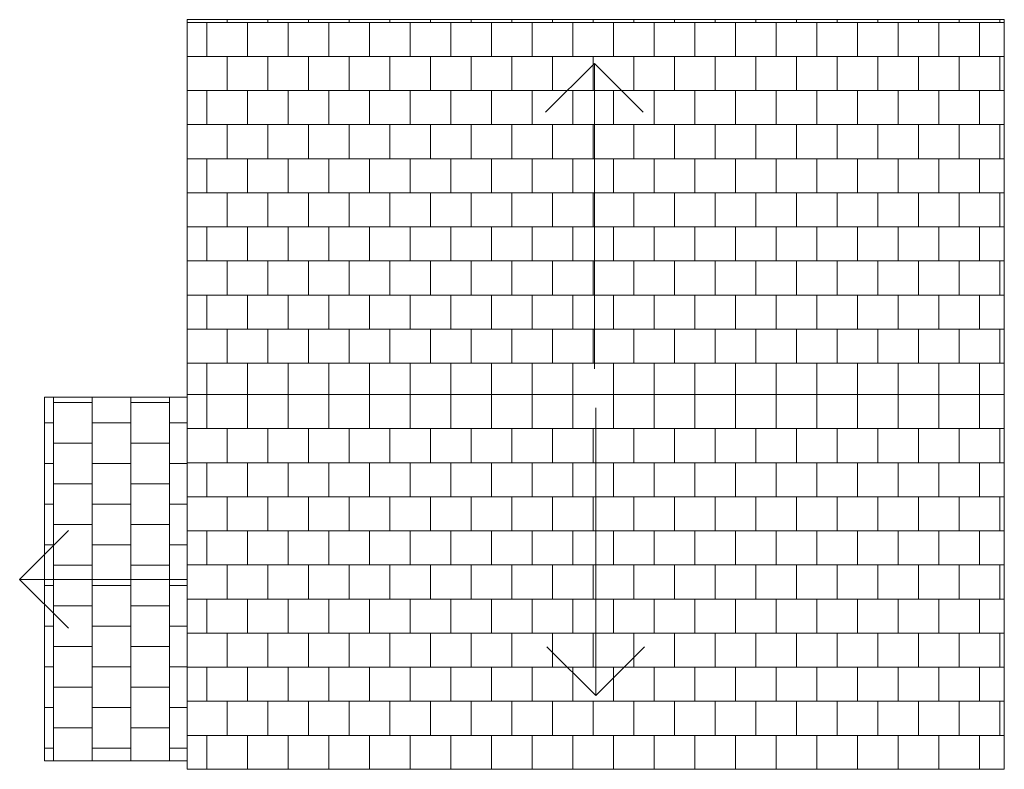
# Model space of a CAD drawing. Header units: inches. Extents: x 1326 to 1517, y -1490 to -1345.
import ezdxf

# ---------------------------------------------------------------- set-up
doc = ezdxf.new("R2010")
doc.units = ezdxf.units.IN
doc.header["$MEASUREMENT"] = 0
for name, color, linetype, lineweight in [('A-DETL-MBND', 5, 'Continuous', 9), ('A-ROOF', 132, 'Continuous', 9), ('A-ROOF-PATT', 132, 'Continuous', 9), ('G-ANNO-DIMS', 111, 'Continuous', 9)]:
    doc.layers.add(name, color=color, linetype=linetype, lineweight=lineweight)

msp = doc.modelspace()

# ---------------------------------------------------------------- hatches: boundary and pattern name
at = {"layer": 'A-DETL-MBND'}
h = msp.add_hatch(dxfattribs=at)
h.set_pattern_fill('FP_3', color=256, style=0, pattern_type=2)
h.set_pattern_definition([(270, (1474.759, -1477.994), (7.489, 5e-16), []), (0, (1474.759, -1477.994), (7.489, 3.937), [7.489, -7.489])])
h.paths.add_polyline_path([(1358.36, -1488.37), (1358.36, -1417.87), (1330.78, -1417.87), (1330.78, -1488.37), (1358.26, -1488.37)], flags=0)
at = {"layer": 'A-ROOF-PATT'}
h = msp.add_hatch(dxfattribs=at)
h.set_pattern_fill('FP_1', color=256, style=0, pattern_type=2)
h.set_pattern_definition([(180, (0, -407.495), (-8e-16, -6.604), []), (270, (0, -407.495), (3.937, -6.604), [6.604, -6.604])])
h.paths.add_polyline_path([(1516.61, -1417.37), (1516.61, -1344.74), (1358.36, -1344.74), (1358.36, -1417.37)], flags=0)
h = msp.add_hatch(dxfattribs=at)
h.set_pattern_fill('FP_2', color=256, style=0, pattern_type=2)
h.set_pattern_definition([(0, (0, -433.378), (0, 6.604), []), (90, (0, -433.378), (-3.937, 6.604), [6.604, -6.604])])
h.paths.add_polyline_path([(1516.61, -1489.99), (1516.61, -1417.37), (1358.36, -1417.37), (1358.36, -1489.99)], flags=0)

# ---------------------------------------------------------------- linework, layer by layer
at = {"layer": 'A-DETL-MBND'}
for p, q in [((1330.78, -1417.87), (1358.36, -1417.87)), ((1330.78, -1417.87), (1330.78, -1488.37)), ((1358.36, -1488.37), (1330.78, -1488.37))]:
    msp.add_line(p, q, dxfattribs=at)
at = {"layer": 'A-ROOF'}
for p, q in [((1358.36, -1344.74), (1358.36, -1488.32)), ((1516.61, -1344.74), (1358.36, -1344.74)), ((1516.61, -1489.99), (1516.61, -1344.74)), ((1358.36, -1417.37), (1516.61, -1417.37)), ((1358.36, -1488.37), (1358.36, -1489.99)), ((1358.36, -1489.99), (1516.61, -1489.99))]:
    msp.add_line(p, q, dxfattribs=at)
at = {"layer": 'G-ANNO-DIMS'}
for p, q in [((1437.24, -1353.22), (1427.79, -1362.66)), ((1437.24, -1353.22), (1446.69, -1362.66)), ((1437.24, -1412.42), (1437.24, -1353.22)), ((1437.5, -1419.93), (1437.5, -1475.69)), ((1325.95, -1453.2), (1335.4, -1443.75)), ((1325.95, -1453.2), (1335.4, -1462.65)), ((1358.31, -1453.2), (1325.95, -1453.2)), ((1437.5, -1475.69), (1428.05, -1466.24)), ((1437.5, -1475.69), (1446.95, -1466.24))]:
    msp.add_line(p, q, dxfattribs=at)

doc.saveas('drawing.dxf')
